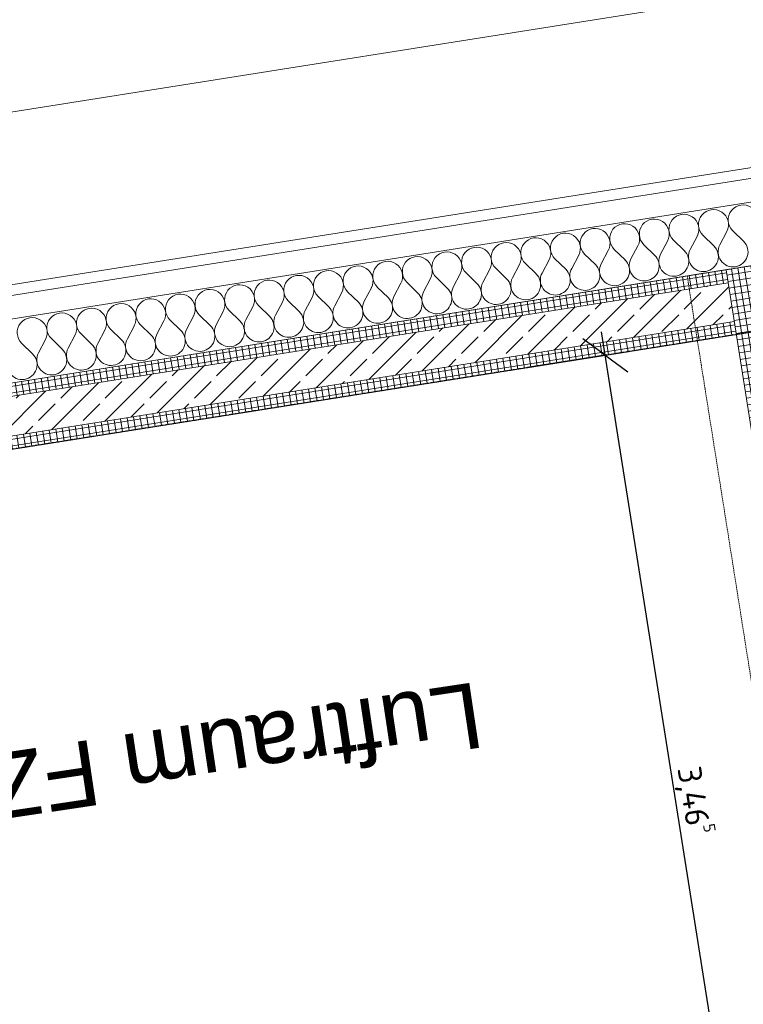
# Model space of a CAD drawing. Header units: millimetres. Extents: x 1523 to 74793, y -36705 to 10268.
# Tile 17 of 48: x 29839 to 32596, y -15503 to -11753. Entities that reach past the tile are written whole.
import ezdxf

# ---------------------------------------------------------------- set-up
doc = ezdxf.new("R2010")
doc.units = ezdxf.units.MM
for name, pattern in [('IMPORT-STRICHPUNKT _7_', [20, 10, -5, 0, -5]), ('IMPORT-VERDECKT _8_', [7.5, 5, -2.5]), ('Rasterlinie', [22.225, 12.7, -3.175, 3.175, -3.175]), ('Verdeckt 2x', [3.572, 2.3813, -1.1907])]:
    doc.linetypes.add(name, pattern=pattern)
for name, color, linetype, lineweight, true_color in [('00 A--Grünfassade', 7, 'Continuous', 13, 0x656565), ('10 A--Fassade', 7, 'Continuous', 13, 0x656565), ('90 A--Achsraster _1_50_', 7, 'IMPORT-STRICHPUNKT _7_', 13, 0x656565), ('95 A--LPH 5 _ Beschriftung', 7, 'Continuous', 13, 0x656565), ('Neubau_10 A--Stütze', 7, 'Continuous', 13, 0x656565), ('Neubau_10 A--Wand außen _tragend_', 7, 'Continuous', 13, 0x656565), ('Neubau_20 A--Träger _ Deckenkonstruktion', 7, 'IMPORT-VERDECKT _8_', 13, 0x656565), ('Xref_706_5_--_ÜP_01_000_18_Übersichtsplan OG1_IFC 2025_01_13_dwg', 7, 'Continuous', 13, 0x767676), ('XX', 7, 'Continuous', 18, 0x804040)]:
    doc.layers.add(name, color=color, linetype=linetype, lineweight=lineweight, true_color=true_color)
for name, color, linetype, lineweight in [('Ax-50_BM-Bem', 7, 'Continuous', 9), ('Ax_BM-Bem', 7, 'Continuous', 9), ('S-GRID-____-OTLN', 7, 'Continuous', 9)]:
    doc.layers.add(name, color=color, linetype=linetype, lineweight=lineweight)
doc.styles.add('Arial_4', font='arial.ttf', dxfattribs={"height": 250})
doc.styles.add('ISOCPEUR_2', font='isocpeur.ttf', dxfattribs={"height": 90})
doc.dimstyles.new('KI_1_8_mm_Isocpeur__cm_m__Aufrundung_auf_5_mm_ELT_Gesamtbemaßung_1', dxfattribs={"dimscale": 304.8, "dimtxt": 89.638306, "dimasz": 0.492126, "dimexe": 0.295276, "dimexo": 0.0625, "dimgap": 0.049213, "dimtad": 1, "dimlfac": 0.001, "dimrnd": 0.005, "dimzin": 0, "dimdsep": 46, "dimtxsty": 'ISOCPEUR_2', "dimblk1": 'OBLIQUE', "dimblk2": 'OBLIQUE', "dimsah": 1, "dimcen": 0.09, "dimdle": 0.295276, "dimadec": 0, "dimazin": 0, "dimtfac": 1, "dimtdec": 4, "dimtix": 1, "dimtmove": 0, "dimatfit": 3, "dimfxl": 0.984252, "dimfxlon": 1, "dimtvp": 1, "dimtfill": 1, "dimtolj": 1, "dimtzin": 0, "dimlwd": 25, "dimlwe": 25, "dimarcsym": 2})
pattern_1 = [(275.336, (0, 0), (24.891662, 2.324905), []), (5.336, (0, 0), (-2.324905, 24.891662), [])]

# ---------------------------------------------------------------- blocks, each defined once
blk = doc.blocks.new('Xref_706_5_--_ÜP_01_000_15_Übersichtsplan OG1_IFC 2024_08_01_dwg__X244-41956779-SuD_1_OG gesamt Plot  - Blatt 2')
at = {"layer": '10 A--Fassade', "color": 9, "true_color": 0xcbcbcb}
for p, q in [((6179.6, -58164), (6223.7, -58127.6)), ((6180.6, -58186.8), (6227.9, -58218.9)), ((6184.9, -58278.1), (6229, -58241.7)), ((6186, -58301), (6233.2, -58333.1)), ((6190.2, -58392.3), (6234.3, -58355.9)), ((6191.3, -58415.1), (6238.5, -58447.2)), ((6195.5, -58506.4), (6239.6, -58470.1)), ((6196.6, -58529.3), (6243.9, -58561.4)), ((6200.9, -58620.6), (6244.9, -58584.2)), ((6201.9, -58643.4), (6249.2, -58675.6)), ((6206.2, -58734.8), (6250.3, -58698.4)), ((6207.2, -58757.6), (6254.5, -58789.7)), ((6211.5, -58848.9), (6255.6, -58812.6)), ((6212.6, -58871.8), (6259.8, -58903.9)), ((6216.8, -58963.1), (6260.9, -58926.7)), ((6217.9, -58985.9), (6265.1, -59018)), ((6222.1, -59077.3), (6266.2, -59040.9)), ((6223.2, -59100.1), (6270.5, -59132.2)), ((6227.5, -59191.4), (6271.5, -59155)), ((6228.5, -59214.2), (6275.8, -59246.4)), ((6232.8, -59305.6), (6276.9, -59269.2)), ((6233.8, -59328.4), (6281.1, -59360.5)), ((6238.1, -59419.7), (6282.2, -59383.4)), ((6239.2, -59442.6), (6286.4, -59474.7)), ((6243.4, -59533.9), (6287.5, -59497.5)), ((6244.5, -59556.7), (6291.7, -59588.9)), ((6248.7, -59648.1), (6292.8, -59611.7)), ((6249.8, -59670.9), (6297.1, -59703)), ((6254.1, -59762.2), (6298.1, -59725.8)), ((6255.1, -59785.1), (6302.4, -59817.2)), ((6259.4, -59876.4), (6303.5, -59840)), ((6260.4, -59899.2), (6307.7, -59931.3)), ((6264.7, -59990.5), (6308.8, -59954.2)), ((6265.8, -60013.4), (6313, -60045.5)), ((6270, -60104.7), (6314.1, -60068.3)), ((6271.1, -60127.5), (6318.3, -60159.7)), ((6275.3, -60218.9), (6319.4, -60182.5)), ((6276.4, -60241.7), (6323.7, -60273.8)), ((6280.7, -60333), (6324.7, -60296.7)), ((6281.7, -60355.9), (6329, -60388)), ((6286, -60447.2), (6330.1, -60410.8)), ((6287, -60470), (6334.3, -60502.1)), ((6291.3, -60561.4), (6335.4, -60525)), ((6292.4, -60584.2), (6339.6, -60616.3)), ((6296.6, -60675.5), (6340.7, -60639.1)), ((6297.7, -60698.4), (6344.9, -60730.5)), ((6301.9, -60789.7), (6346, -60753.3)), ((6303, -60812.5), (6350.3, -60844.6)), ((6307.3, -60903.8), (6351.3, -60867.5))]:
    blk.add_line(p, q, dxfattribs=at)
for centre, start, end in [((6143.2, -58119.9), 55.7982, 309.538), ((6260, -58171.7), 2.6681, 129.538), ((6260, -58171.7), 235.7982, 2.6681), ((6148.5, -58234.1), 55.7982, 309.538), ((6265.3, -58285.8), 2.6681, 129.538), ((6265.3, -58285.8), 235.7982, 2.6681), ((6153.8, -58348.2), 55.7982, 309.538), ((6270.7, -58400), 2.6681, 129.538), ((6270.7, -58400), 235.7982, 2.6681), ((6159.2, -58462.4), 55.7982, 309.538), ((6276, -58514.1), 2.6681, 129.538), ((6164.5, -58576.5), 55.7982, 309.538), ((6276, -58514.1), 235.7982, 2.6681), ((6281.3, -58628.3), 2.6681, 129.538), ((6169.8, -58690.7), 55.7982, 309.538), ((6281.3, -58628.3), 235.7982, 2.6681), ((6286.6, -58742.5), 2.6681, 129.538), ((6175.1, -58804.9), 55.7982, 309.538), ((6286.6, -58742.5), 235.7982, 2.6681), ((6291.9, -58856.6), 2.6681, 129.538), ((6180.4, -58919), 55.7982, 309.538), ((6291.9, -58856.6), 235.7982, 2.6681), ((6297.3, -58970.8), 2.6681, 129.538), ((6185.8, -59033.2), 55.7982, 309.538), ((6297.3, -58970.8), 235.7982, 2.6681), ((6302.6, -59084.9), 2.6681, 129.538), ((6191.1, -59147.3), 55.7982, 309.538), ((6302.6, -59084.9), 235.7982, 2.6681), ((6307.9, -59199.1), 2.6681, 129.538), ((6196.4, -59261.5), 55.7982, 309.538), ((6307.9, -59199.1), 235.7982, 2.6681), ((6313.2, -59313.3), 2.6681, 129.538), ((6201.7, -59375.7), 55.7982, 309.538), ((6313.2, -59313.3), 235.7982, 2.6681), ((6318.5, -59427.4), 2.6681, 129.538), ((6207, -59489.8), 55.7982, 309.538), ((6318.5, -59427.4), 235.7982, 2.6681), ((6323.9, -59541.6), 2.6681, 129.538), ((6212.4, -59604), 55.7982, 309.538), ((6323.9, -59541.6), 235.7982, 2.6681), ((6329.2, -59655.8), 2.6681, 129.538), ((6217.7, -59718.2), 55.7982, 309.538), ((6329.2, -59655.8), 235.7982, 2.6681), ((6334.5, -59769.9), 2.6681, 129.538), ((6223, -59832.3), 55.7982, 309.538), ((6334.5, -59769.9), 235.7982, 2.6681), ((6339.8, -59884.1), 2.6681, 129.538), ((6228.3, -59946.5), 55.7982, 309.538), ((6339.8, -59884.1), 235.7982, 2.6681), ((6345.1, -59998.2), 2.6681, 129.538), ((6233.6, -60060.6), 55.7982, 309.538), ((6345.1, -59998.2), 235.7982, 2.6681), ((6350.5, -60112.4), 2.6681, 129.538), ((6239, -60174.8), 55.7982, 309.538), ((6350.5, -60112.4), 235.7982, 2.6681), ((6355.8, -60226.6), 2.6681, 129.538), ((6244.3, -60289), 55.7982, 309.538), ((6355.8, -60226.6), 235.7982, 2.6681), ((6361.1, -60340.7), 2.6681, 129.538), ((6249.6, -60403.1), 55.7982, 309.538), ((6361.1, -60340.7), 235.7982, 2.6681), ((6366.4, -60454.9), 2.6681, 129.538), ((6254.9, -60517.3), 55.7982, 309.538), ((6366.4, -60454.9), 235.7982, 2.6681), ((6371.7, -60569.1), 2.6681, 129.538), ((6371.7, -60569.1), 235.7982, 2.6681), ((6260.2, -60631.5), 55.7982, 309.538), ((6377.1, -60683.2), 2.6681, 129.538), ((6377.1, -60683.2), 235.7982, 2.6681), ((6265.6, -60745.6), 55.7982, 309.538), ((6382.4, -60797.4), 2.6681, 129.538), ((6382.4, -60797.4), 235.7982, 2.6681), ((6270.9, -60859.8), 55.7982, 309.538), ((6387.7, -60911.5), 2.6681, 129.538), ((6387.7, -60911.5), 235.7982, 2.6681)]:
    blk.add_arc(centre, 57.1, start, end, dxfattribs=at)
blk = doc.blocks.new('Xref_706_5_--_ÜP_01_000_15_Übersichtsplan OG1_IFC 2024_08_01_dwg_Standard-Rastermarker_7-41957088-SuD_1_OG gesamt Plot  - Blatt 2')
at = {"layer": '90 A--Achsraster _1_50_', "color": 9, "true_color": 0xcbcbcb}
blk.add_line((38626.4, 0), (93805.6, 0), dxfattribs=at)
blk = doc.blocks.new('Xref_706_5_--_ÜP_01_000_18_Übersichtsplan OG1_IFC 2025_01_13_dwg-35464460-SuD_1_OG gesamt Plot  - Blatt 2')
at = {"layer": 'Neubau_10 A--Stütze', "true_color": 0xcbcbcb}
h = blk.add_hatch(dxfattribs=at)
h.set_pattern_fill('FP_14', color=9, style=0, pattern_type=2)
h.set_pattern_definition([(5.336, (9027.206, -57848.062), (-2.3249, 24.89166), []), (275.336, (9027.206, -57848.062), (24.89166, 2.3249), [])])
h.paths.add_polyline_path([(9823.7, -57773.7), (9777.2, -57275.8), (8980.7, -57350.2), (9027.2, -57848.1), (9276.1, -57824.8)])
at = {"layer": 'Neubau_10 A--Wand außen _tragend_', "true_color": 0xcbcbcb}
h = blk.add_hatch(dxfattribs=at)
h.set_pattern_fill('FP_6', color=9, style=0, pattern_type=2)
h.set_pattern_definition([(131.336, (0, 0), (90.10192, 79.25683), []), (131.336, (-45.05, -39.63), (90.10192, 79.25683), [90, -30])])
h.paths.add_polyline_path([(9598.3, -61812.1), (9226.3, -57829.5), (9077, -57843.4), (9449, -61826.1), (9560.1, -61815.7)])
h = blk.add_hatch(dxfattribs=at)
h.set_pattern_fill('FP_3', color=9, style=0, pattern_type=2)
h.set_pattern_definition(pattern_1)
h.paths.add_polyline_path([(9648.1, -61807.5), (9276.1, -57824.8), (9226.3, -57829.5), (9598.3, -61812.1)])
h = blk.add_hatch(dxfattribs=at)
h.set_pattern_fill('FP_3', color=9, style=0, pattern_type=2)
h.set_pattern_definition(pattern_1)
h.paths.add_polyline_path([(9449, -61826.1), (9077, -57843.4), (9027.2, -57848.1), (9399.2, -61830.7), (9427.2, -61828.1)])
at = {"layer": '00 A--Grünfassade', "color": 9, "true_color": 0xc5e1aa}
blk.add_line((7211.7, -49371.7), (9227.6, -70953.7), dxfattribs=at)
at = {"layer": '10 A--Fassade', "color": 9, "true_color": 0xcbcbcb}
blk.add_line((10379.9, -72330.1), (8208.8, -49086.2), dxfattribs=at)
at = {"layer": '10 A--Fassade', "color": 9, "true_color": 0xcbcbcb, "flags": 128}
for points in [[(10137.4, -72314.5), (7969.8, -49108.5), (7821, -47515.4), (5446.7, -22096.1), (5323, -20771.9), (5005.7, -17374.5)], [(10046.5, -72308.7), (7880.2, -49116.9), (7731.4, -47523.8), (5357.1, -22104.5), (5317.3, -22108.2), (5680, -25991.3), (5773, -26986.9)], [(8208.8, -49086.2), (7969.8, -49108.5), (7880.2, -49116.9), (7840.4, -49120.6), (8979.6, -61317.2), (9002.9, -61566.1), (10006.1, -72306.1)]]:
    blk.add_lwpolyline(points, dxfattribs=at)
at = {"layer": 'Neubau_10 A--Stütze', "color": 9, "true_color": 0xcbcbcb, "flags": 128}
blk.add_lwpolyline([(9823.7, -57773.7), (9777.2, -57275.8), (8980.7, -57350.2), (9027.2, -57848.1)], close=True, dxfattribs=at)
at = {"layer": 'Neubau_10 A--Wand außen _tragend_', "color": 9, "true_color": 0xcbcbcb}
for p, q in [((9226.3, -57829.5), (9598.3, -61812.1)), ((9027.2, -57848.1), (9399.2, -61830.7)), ((9077, -57843.4), (9449, -61826.1))]:
    blk.add_line(p, q, dxfattribs=at)
at = {"layer": 'Neubau_10 A--Wand außen _tragend_', "color": 9, "true_color": 0xcbcbcb, "flags": 128}
blk.add_lwpolyline([(9002.9, -61566.1), (9042.7, -61562.4), (9132.3, -61554), (9371.3, -61531.7), (9421.1, -61527), (9570.4, -61513.1), (9620.2, -61508.4), (9596.9, -61259.5), (9276.1, -57824.8)], dxfattribs=at)
at = {"layer": 'Neubau_20 A--Träger _ Deckenkonstruktion', "color": 9, "true_color": 0xcbcbcb, "flags": 128}
blk.add_lwpolyline([(13297.9, -56796.3), (12665.6, -56855.4), (12740, -57651.9), (9041.2, -57997.4), (8966.8, -57200.9), (12665.6, -56855.4)], dxfattribs=at)
for name, p, rotation in [('Xref_706_5_--_ÜP_01_000_15_Übersichtsplan OG1_IFC 2024_08_01_dwg_Standard-Rastermarker_7-41957088-SuD_1_OG gesamt Plot  - Blatt 2', (14224.8, -110805.2), 95.33628353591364), ('Xref_706_5_--_ÜP_01_000_15_Übersichtsplan OG1_IFC 2024_08_01_dwg__X244-41956779-SuD_1_OG gesamt Plot  - Blatt 2', (0, 0), 2.668141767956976)]:
    blk.add_blockref(name, p, dxfattribs=dict(rotation=rotation))
at = {"layer": '95 A--LPH 5 _ Beschriftung', "insert": (10782.1, -58875.5), "char_height": 250, "width": 2571.033, "attachment_point": 1, "rotation": 274.8542, "line_spacing_factor": 0.941778, "style": 'Arial_4'}
blk.add_mtext('Luftraum FZH', dxfattribs=at)
blk = doc.blocks.new('DIMBLOCK12-SuD_1_OG gesamt Plot  - Blatt 2')
at = {"layer": 'Ax-50_BM-Bem', "lineweight": 25}
for p, q in [((32070.6, -13031.3), (31984.8, -12968.9)), ((32612.6, -16453.6), (32056.5, -12942.4)), ((31774.3, -13078.2), (32159.5, -13017.2)), ((32070.6, -13031.3), (31774.3, -13078.2)), ((32070.6, -13031.3), (32156.4, -13093.6)), ((32909, -16406.7), (32523.8, -16467.7)), ((32612.6, -16453.6), (32526.8, -16391.3)), ((32612.6, -16453.6), (32909, -16406.7)), ((32612.6, -16453.6), (32698.5, -16516))]:
    blk.add_line(p, q, dxfattribs=at)
at = {"layer": 'Ax-50_BM-Bem', "color": 0, "lineweight": 25, "insert": (32451.4, -14588), "char_height": 90, "width": 324.843, "attachment_point": 1, "rotation": 279, "line_spacing_factor": 1.149209, "style": 'ISOCPEUR_2', "bg_fill": 3, "box_fill_scale": 1.25, "bg_fill_color": 256, "bg_fill_true_color": 13158600, "bg_fill_transparency": 0}
blk.add_mtext('3,46\\A2\\H0.5x;\\S5^  ;\\H2x;', dxfattribs=at)
blk = doc.blocks.new('_Oblique')
at = {"color": 0, "linetype": 'ByBlock', "lineweight": -2}
blk.add_line((-0.5, -0.5), (0.5, 0.5), dxfattribs=at)

msp = doc.modelspace()

# ---------------------------------------------------------------- linework, layer by layer
at = {"layer": 'S-GRID-____-OTLN', "linetype": 'Rasterlinie', "lineweight": 25}
msp.add_line((73944.576, -6399.075), (16884.88, -15436.443), dxfattribs=at)
at = {"layer": 'XX', "color": 9, "linetype": 'Verdeckt 2x', "true_color": 0xc0c0c0}
msp.add_line((24174.482, -14281.883), (39068.822, -11922.852), dxfattribs=at)

# ---------------------------------------------------------------- block references
at = {"layer": 'Xref_706_5_--_ÜP_01_000_18_Übersichtsplan OG1_IFC 2025_01_13_dwg', "color": 9, "true_color": 0xcbcbcb, "rotation": 273.6637164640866}
msp.add_blockref('Xref_706_5_--_ÜP_01_000_18_Übersichtsplan OG1_IFC 2025_01_13_dwg-35464460-SuD_1_OG gesamt Plot  - Blatt 2', (89683.753, 0.01), dxfattribs=at)

# ---------------------------------------------------------------- next in the draw order: dimensions: what is measured, and where the dimension line sits
at = {"layer": 'Ax_BM-Bem', "lineweight": 25}
dim = msp.add_linear_dim(base=(32070.595, -13031.262), p1=(32908.952, -16406.706), p2=(31774.288, -13078.192), angle=279, text='\\A1;3,46\\Q;{\\A1;{\\H0.5x;\\S5^ ;}}', dimstyle='KI_1_8_mm_Isocpeur__cm_m__Aufrundung_auf_5_mm_ELT_Gesamtbemaßung_1', override={"dimpost": '<>', "dimfxl": 3516.598435}, dxfattribs=at)
dim.commit()
dim.dimension.update_dxf_attribs({"geometry": 'DIMBLOCK12-SuD_1_OG gesamt Plot  - Blatt 2', "text_midpoint": (32409.771, -14731.655)})

doc.saveas('drawing.dxf')
